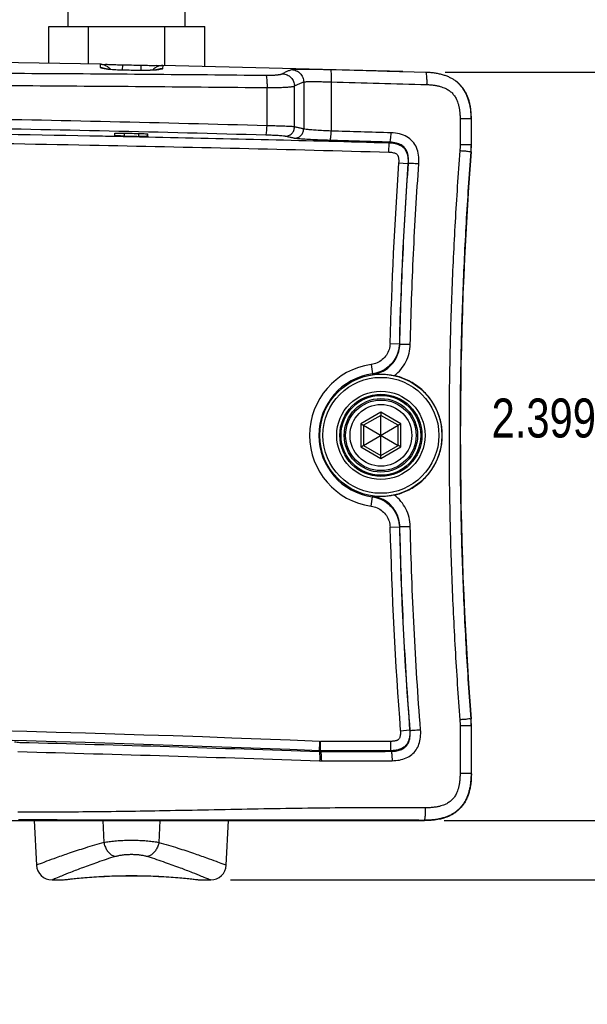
# Model space of a CAD drawing. Header units: inches. Extents: x 0 to 34, y 0 to 22.
# Tile 12 of 111: x 14.1 to 15.9, y 2.6 to 5.7. Entities that reach past the tile are written whole.
import ezdxf

# ---------------------------------------------------------------- set-up
doc = ezdxf.new("R2010")
doc.units = ezdxf.units.IN
doc.header["$LTSCALE"] = 1.87
doc.header["$MEASUREMENT"] = 0
doc.layers.get('0').update_dxf_attribs({"linetype": 'CONTINUOUS'})
doc.layers.add('DIMENSIONS', color=7, linetype='CONTINUOUS')
doc.styles.get("Standard").update_dxf_attribs({"font": 'txt', "width": 0.8})
doc.dimstyles.new('DIMSTYLE_1', dxfattribs={"dimtxt": 0.125, "dimasz": 0.18, "dimexe": 0.18, "dimexo": 0.0625, "dimgap": 0.09, "dimtad": 0, "dimtih": 1, "dimtoh": 1, "dimdec": 3, "dimzin": 4, "dimdsep": 46, "dimtxsty": 'STANDARD', "dimblk": '_FILLED', "dimblk1": '_FILLED', "dimblk2": '_FILLED', "dimcen": 0.09, "dimadec": 0, "dimazin": 0, "dimtp": 0.001, "dimtm": 0.001, "dimtfac": 1, "dimtdec": 3, "dimtofl": 0, "dimtmove": 0, "dimatfit": 3, "dimldrblk": '_FILLED', "dimfxl": 1, "dimtolj": 1, "dimtzin": 4, "dimarcsym": 0})

# ---------------------------------------------------------------- blocks, each defined once
blk = doc.blocks.new('_FILLED')
at = {"color": 0, "linetype": 'BYBLOCK'}
blk.add_solid([(0, 0), (-1, 0.174), (-1, -0.174)], dxfattribs=at)
blk = doc.blocks.new('*D16')
at = {"layer": 'DIMENSIONS', "color": 2, "linetype": 'CONTINUOUS'}
for p, q in [((14.6442, 6.1616), (17.2074, 6.1616)), ((17.0824, 6.1616), (17.0824, 4.8404)), ((17.0824, 3.1566), (17.0824, 4.5904)), ((15.4117, 3.1566), (17.2074, 3.1566))]:
    blk.add_line(p, q, dxfattribs=at)
at = {"layer": 'DIMENSIONS', "color": 2, "linetype": 'CONTINUOUS', "xscale": 0.18, "yscale": 0.18, "zscale": 0.18}
for p, rotation in [((17.0824, 6.1616), 90), ((17.0824, 3.1566), 270)]:
    blk.add_blockref('_FILLED', p, dxfattribs=dict(at, rotation=rotation))
at = {"layer": 'DIMENSIONS', "color": 2, "linetype": 'CONTINUOUS', "width": 0.8}
for s, p in [('3.005', (16.4199, 4.6529)), ('[', (17.0449, 4.6529)), ('76.33', (17.1449, 4.6529)), (']', (17.6449, 4.6529))]:
    blk.add_text(s, height=0.125, dxfattribs=at).set_placement(p)
blk = doc.blocks.new('*D17')
at = {"layer": 'DIMENSIONS', "color": 2, "linetype": 'CONTINUOUS'}
for p, q in [((15.9268, 3.1566), (15.9268, 3.5166)), ((15.4117, 3.1566), (16.0518, 3.1566)), ((14.7265, 2.9666), (16.0518, 2.9666)), ((15.9268, 2.9666), (15.9268, 2.6695)), ((15.9268, 2.6695), (16.0443, 2.6695))]:
    blk.add_line(p, q, dxfattribs=at)
at = {"layer": 'DIMENSIONS', "color": 2, "linetype": 'CONTINUOUS', "xscale": 0.18, "yscale": 0.18, "zscale": 0.18}
for p, rotation in [((15.9268, 3.1566), 270), ((15.9268, 2.9666), 90)]:
    blk.add_blockref('_FILLED', p, dxfattribs=dict(at, rotation=rotation))
at = {"layer": 'DIMENSIONS', "color": 2, "linetype": 'CONTINUOUS', "width": 0.8}
for s, p in [('.190', (16.1068, 2.607)), ('[', (16.6318, 2.607)), ('4.83', (16.7318, 2.607)), (']', (17.1318, 2.607))]:
    blk.add_text(s, height=0.125, dxfattribs=at).set_placement(p)
blk = doc.blocks.new('*D18')
at = {"layer": 'DIMENSIONS', "color": 2, "linetype": 'CONTINUOUS'}
for p, q in [((15.4149, 5.5559), (16.3516, 5.5559)), ((16.2266, 5.5559), (16.2266, 4.5721)), ((16.2266, 3.1566), (16.2266, 4.3221)), ((15.4117, 3.1566), (16.3516, 3.1566))]:
    blk.add_line(p, q, dxfattribs=at)
at = {"layer": 'DIMENSIONS', "color": 2, "linetype": 'CONTINUOUS', "xscale": 0.18, "yscale": 0.18, "zscale": 0.18}
for p, rotation in [((16.2266, 5.5559), 90), ((16.2266, 3.1566), 270)]:
    blk.add_blockref('_FILLED', p, dxfattribs=dict(at, rotation=rotation))
at = {"layer": 'DIMENSIONS', "color": 2, "linetype": 'CONTINUOUS', "width": 0.8}
for s, p in [('[', (16.1891, 4.3846)), (']', (16.7891, 4.3846)), ('2.399', (15.5641, 4.3846)), ('60.94', (16.2891, 4.3846))]:
    blk.add_text(s, height=0.125, dxfattribs=at).set_placement(p)

msp = doc.modelspace()

# ---------------------------------------------------------------- linework, layer by layer
at = {"color": 7, "linetype": 'CONTINUOUS'}
for p, q in [((14.2067, 5.7016), (14.2067, 6.1616)), ((14.5817, 5.7016), (14.5817, 6.1616)), ((14.1442, 5.7016), (14.6442, 5.7016)), ((14.1442, 5.5839), (14.1442, 5.7016)), ((14.2718, 5.5817), (14.2718, 5.7016)), ((14.5165, 5.5768), (14.5165, 5.7016)), ((14.6442, 5.5737), (14.6442, 5.7016)), ((14.3124, 5.581), (13.7077, 5.5914)), ((14.3103, 5.581), (14.3124, 5.581)), ((14.3106, 5.5704), (14.3103, 5.581)), ((14.3803, 5.5792), (14.38, 5.5621)), ((14.4448, 5.5614), (14.3866, 5.562)), ((14.387, 5.5617), (14.3866, 5.562)), ((14.4396, 5.578), (14.4392, 5.5614)), ((14.4452, 5.5611), (14.4448, 5.5614)), ((15.279, 5.558), (14.5074, 5.577)), ((14.5074, 5.577), (14.5095, 5.5769)), ((14.5095, 5.5769), (14.5092, 5.5667)), ((15.279, 5.558), (15.3524, 5.5559)), ((14.9616, 5.5239), (14.9616, 5.3736)), ((15.0499, 5.5242), (15.0499, 5.367)), ((15.4552, 5.5225), (15.4497, 5.527)), ((14.844, 5.3837), (14.844, 5.5062)), ((14.9322, 5.3802), (14.9322, 5.5109)), ((15.4725, 5.5034), (15.4552, 5.5225)), ((15.4838, 5.4838), (15.4725, 5.5034)), ((15.4904, 5.4663), (15.4838, 5.4838)), ((15.4941, 5.4523), (15.4904, 5.4663)), ((15.4982, 5.4059), (15.463, 5.4059)), ((15.463, 5.4059), (15.463, 5.323)), ((15.4982, 5.4059), (15.4982, 5.323)), ((15.4992, 5.323), (15.4992, 5.4029)), ((14.3561, 5.3525), (14.3558, 5.3599)), ((14.3858, 5.3602), (14.3861, 5.3508)), ((14.4325, 5.3592), (14.4321, 5.3499)), ((14.4621, 5.3503), (14.4624, 5.3575)), ((15.2351, 5.2994), (15.2359, 5.3294)), ((15.2379, 5.3311), (15.2359, 5.3294)), ((15.4982, 5.323), (15.463, 5.323)), ((15.4983, 5.3003), (15.4974, 5.3004)), ((15.2661, 5.2651), (15.296, 5.263)), ((15.2976, 5.2644), (15.296, 5.263)), ((15.2384, 4.6861), (15.2684, 4.6853)), ((15.2699, 4.684), (15.2684, 4.6853)), ((15.178, 4.6184), (15.1821, 4.5887)), ((15.1835, 4.5869), (15.1821, 4.5887)), ((15.2092, 4.4654), (15.1453, 4.4285)), ((15.2092, 4.4557), (15.1536, 4.4237)), ((15.273, 4.4285), (15.2092, 4.4654)), ((15.2647, 4.4237), (15.2092, 4.4557)), ((15.2092, 4.3274), (15.2092, 4.4557)), ((15.1453, 4.4285), (15.1453, 4.3547)), ((15.1536, 4.4237), (15.2647, 4.3595)), ((15.1536, 4.3595), (15.2647, 4.4237)), ((15.1536, 4.4237), (15.1536, 4.3595)), ((15.2647, 4.3595), (15.2647, 4.4237)), ((15.273, 4.3547), (15.273, 4.4285)), ((15.1536, 4.3595), (15.2092, 4.3274)), ((15.2092, 4.3274), (15.2647, 4.3595)), ((15.1453, 4.3547), (15.2092, 4.3178)), ((15.2092, 4.3178), (15.273, 4.3547)), ((15.178, 4.1648), (15.1821, 4.1945)), ((15.1821, 4.1945), (15.1835, 4.1963)), ((15.2384, 4.0971), (15.2684, 4.0979)), ((15.2684, 4.0979), (15.2699, 4.0992)), ((15.4974, 3.4828), (15.4983, 3.4829)), ((15.2716, 3.445), (15.3014, 3.4473)), ((15.303, 3.4459), (15.3014, 3.4473)), ((15.4982, 3.4601), (15.463, 3.4601)), ((15.463, 3.4601), (15.463, 3.3075)), ((15.4982, 3.4601), (15.4982, 3.3075)), ((15.4992, 3.3066), (15.4992, 3.4601)), ((15.0123, 3.4106), (15.011, 3.378)), ((15.2397, 3.4106), (15.0151, 3.4106)), ((15.0151, 3.3779), (15.0151, 3.4106)), ((15.2397, 3.4106), (15.2397, 3.3806)), ((15.2397, 3.3806), (15.0151, 3.3806)), ((15.2416, 3.3788), (15.2397, 3.3806)), ((15.0182, 3.3479), (15.245, 3.3488)), ((15.4982, 3.3075), (15.463, 3.3075)), ((13.9305, 3.1566), (15.3492, 3.1566)), ((14.0973, 3.1566), (14.1048, 3.014)), ((14.3181, 3.1566), (14.3207, 3.087)), ((14.5002, 3.1566), (14.4976, 3.087)), ((14.7135, 3.014), (14.721, 3.1566)), ((15.3492, 3.1566), (15.3481, 3.1576)), ((14.1559, 2.9666), (14.1884, 2.9666)), ((14.1884, 2.9666), (14.1889, 2.9666)), ((14.1884, 2.9666), (14.1889, 2.9666)), ((14.1889, 2.9666), (14.192, 2.9668)), ((14.1889, 2.9666), (14.192, 2.9668)), ((14.6145, 2.9682), (14.6234, 2.9672)), ((14.6234, 2.9672), (14.6263, 2.9668)), ((14.6263, 2.9668), (14.6294, 2.9666)), ((14.6263, 2.9668), (14.6294, 2.9666)), ((14.6294, 2.9666), (14.6299, 2.9666)), ((14.6299, 2.9666), (14.6624, 2.9666))]:
    msp.add_line(p, q, dxfattribs=at)
for points in [[(14.3866, 5.562), (14.3821, 5.562), (14.3705, 5.5624), (14.3595, 5.5629), (14.3496, 5.5636), (14.341, 5.5644), (14.334, 5.5652), (14.3287, 5.566), (14.3256, 5.5666), (14.3251, 5.5667)], [(14.4943, 5.5636), (14.4948, 5.5637), (14.4928, 5.5634), (14.4876, 5.5628), (14.4795, 5.5621), (14.4689, 5.5616), (14.4561, 5.5613), (14.4448, 5.5614)], [(15.4957, 5.4446), (15.4941, 5.4526), (15.4903, 5.4668), (15.4834, 5.4846), (15.4719, 5.5043), (15.4542, 5.5234), (15.4497, 5.527)], [(14.192, 2.9668), (14.2038, 2.9682), (14.2182, 2.9698), (14.238, 2.9718), (14.2625, 2.974)], [(14.1949, 2.9672), (14.2038, 2.9682), (14.2183, 2.9698), (14.2381, 2.9718), (14.2625, 2.974)], [(14.2625, 2.974), (14.291, 2.9762), (14.3225, 2.978), (14.3563, 2.9793)], [(14.2909, 2.9762), (14.3224, 2.978), (14.3562, 2.9793)], [(14.3562, 2.9793), (14.3914, 2.98), (14.427, 2.98), (14.4621, 2.9793)], [(14.3913, 2.98), (14.4269, 2.98), (14.462, 2.9793)], [(14.462, 2.9793), (14.4959, 2.978), (14.5274, 2.9762), (14.5558, 2.974), (14.5803, 2.9718), (14.6001, 2.9698), (14.6145, 2.9682)], [(14.4958, 2.978), (14.5273, 2.9762), (14.5558, 2.974), (14.5803, 2.9718), (14.6, 2.9698), (14.6145, 2.9682)]]:
    msp.add_lwpolyline(points, dxfattribs=at)
for radius in [0.1958, 0.1858, 0.1417, 0.1317, 0.1278, 0.1178, 0.113, 0.099]:
    msp.add_circle((15.2092, 4.3916), radius, dxfattribs=at)
for centre, radius, start, end in [((15.1992, 5.323), 0.3, 355.657, 360), ((27.4638, 4.3916), 12, 175.65699, 184.34301), ((27.4638, 4.3916), 12.229, 175.90373, 178.62024), ((27.4638, 4.3916), 12.199, 175.90373, 178.62024), ((15.2092, 4.3916), 0.229, 97.8216, 262.1784), ((15.2092, 4.3916), 0.199, 97.8216, 262.1784), ((27.4638, 4.3916), 12.229, 181.37976, 184.43937), ((27.4638, 4.3916), 12.199, 181.37976, 184.43938), ((15.1992, 3.4601), 0.3, 0, 4.343), ((12.0092, -71.7884), 75.259, 87.713042, 92.286958), ((12.0092, -71.7884), 75.229, 87.713042, 92.286958), ((15.0151, 3.4816), 0.071, 267.713, 270), ((15.0151, 3.4816), 0.101, 267.713, 270), ((14.1547, 3.0166), 0.05, 183, 270), ((14.6636, 3.0166), 0.05, 270, 357)]:
    msp.add_arc(centre, radius, start, end, dxfattribs=at)
for points, knots in [([(9.1774, 5.5458), (9.3022, 5.5471), (9.5524, 5.5494), (9.9282, 5.552), (10.3053, 5.5539), (10.6832, 5.5552), (11.0616, 5.5562), (11.4405, 5.5567), (11.8196, 5.557), (12.1987, 5.557), (12.5778, 5.5567), (12.9567, 5.5562), (13.3352, 5.5552), (13.713, 5.5539), (14.0901, 5.552), (14.4659, 5.5494), (14.7161, 5.5471), (14.8409, 5.5458)], [0, 0, 0, 0, 0.066116, 0.132506, 0.199099, 0.265837, 0.332677, 0.399582, 0.466524, 0.533477, 0.600418, 0.667323, 0.734163, 0.800902, 0.867494, 0.933884, 1, 1, 1, 1]), ([(14.3103, 5.581), (14.3153, 5.5809), (14.3254, 5.5788), (14.334, 5.5731), (14.3376, 5.5695)], [0, 0, 0, 0, 0.500002, 1, 1, 1, 1]), ([(14.3106, 5.5704), (14.3157, 5.5703), (14.3212, 5.5691), (14.3263, 5.5668), (14.3268, 5.5666)], [0, 0, 0, 0, 0.906653, 1, 1, 1, 1]), ([(14.343, 5.5638), (14.3371, 5.5643), (14.327, 5.5653), (14.318, 5.5676), (14.3107, 5.5689), (14.3106, 5.5704)], [0, 0, 0, 0, 0.519516, 0.86393, 1, 1, 1, 1]), ([(14.3125, 5.5814), (14.3129, 5.5813), (14.3182, 5.5796), (14.3209, 5.5804), (14.3238, 5.5807)], [0, 0, 0, 0, 0.081951, 1, 1, 1, 1]), ([(14.3238, 5.5807), (14.3283, 5.5812), (14.341, 5.5798), (14.3593, 5.5798), (14.3732, 5.5793), (14.3803, 5.5792)], [0, 0, 0, 0, 0.274777, 0.619306, 1, 1, 1, 1]), ([(14.387, 5.5617), (14.3794, 5.5618), (14.3646, 5.5622), (14.3502, 5.5632), (14.343, 5.5638)], [0, 0, 0, 0, 0.5193, 1, 1, 1, 1]), ([(14.3803, 5.5792), (14.3902, 5.579), (14.41, 5.5786), (14.4297, 5.5782), (14.4396, 5.578)], [0, 0, 0, 0, 0.499998, 1, 1, 1, 1]), ([(14.4452, 5.5611), (14.4355, 5.5612), (14.4161, 5.5614), (14.3967, 5.5616), (14.387, 5.5617)], [0, 0, 0, 0, 0.500011, 1, 1, 1, 1]), ([(14.4396, 5.578), (14.4468, 5.5778), (14.4605, 5.5777), (14.4788, 5.577), (14.4915, 5.5778), (14.496, 5.5772)], [0, 0, 0, 0, 0.381274, 0.725393, 1, 1, 1, 1]), ([(14.4829, 5.562), (14.4768, 5.5616), (14.4645, 5.5611), (14.4518, 5.561), (14.4452, 5.5611)], [0, 0, 0, 0, 0.47224, 1, 1, 1, 1]), ([(14.5095, 5.5769), (14.5044, 5.5771), (14.4939, 5.5752), (14.485, 5.5696), (14.4812, 5.566)], [0, 0, 0, 0, 0.500001, 1, 1, 1, 1]), ([(14.5092, 5.5667), (14.5091, 5.5655), (14.5033, 5.5644), (14.4959, 5.5629), (14.4877, 5.5623), (14.4829, 5.562)], [0, 0, 0, 0, 0.135517, 0.476775, 1, 1, 1, 1]), ([(14.5092, 5.5667), (14.504, 5.5669), (14.4984, 5.5659), (14.4932, 5.5638), (14.4928, 5.5636)], [0, 0, 0, 0, 0.925738, 1, 1, 1, 1]), ([(14.496, 5.5772), (14.4989, 5.5768), (14.5016, 5.5758), (14.5069, 5.5773), (14.5073, 5.5774)], [0, 0, 0, 0, 0.919157, 1, 1, 1, 1]), ([(14.8938, 5.5506), (14.897, 5.5526), (14.9034, 5.5563), (14.9132, 5.5607), (14.9199, 5.5629), (14.9232, 5.5638)], [0, 0, 0, 0, 0.346777, 0.679181, 1, 1, 1, 1]), ([(14.9232, 5.5638), (14.924, 5.564), (14.926, 5.5644), (14.9293, 5.5648), (14.9335, 5.5651), (14.9385, 5.5653), (14.9444, 5.5655), (14.951, 5.5656), (14.9583, 5.5657), (14.9662, 5.5657), (14.9748, 5.5656), (14.984, 5.5655), (14.9936, 5.5653), (15.0037, 5.5651), (15.0141, 5.5649), (15.0248, 5.5647), (15.0358, 5.5644), (15.0431, 5.5642), (15.0468, 5.5642)], [0, 0, 0, 0, 0.020102, 0.047289, 0.081406, 0.122213, 0.169474, 0.222913, 0.282145, 0.346726, 0.416295, 0.490487, 0.568515, 0.650023, 0.734729, 0.821849, 0.910542, 1, 1, 1, 1]), ([(14.9232, 5.5638), (14.9283, 5.5636), (14.9384, 5.5613), (14.9511, 5.5523), (14.9596, 5.5392), (14.9616, 5.529), (14.9616, 5.5239)], [0, 0, 0, 0, 0.24813, 0.497754, 0.748682, 1, 1, 1, 1]), ([(15.0468, 5.5642), (15.0978, 5.5629), (15.1752, 5.5609), (15.2526, 5.5587), (15.279, 5.558)], [0, 0, 0, 0, 0.65911, 1, 1, 1, 1]), ([(15.0468, 5.5642), (15.048, 5.564), (15.0485, 5.5584), (15.0497, 5.5514), (15.05, 5.5384), (15.05, 5.5292), (15.0499, 5.5242)], [0, 0, 0, 0, 0.086724, 0.303782, 0.623822, 1, 1, 1, 1]), ([(15.3524, 5.5559), (15.3571, 5.5558), (15.3663, 5.5553), (15.38, 5.5538), (15.3932, 5.5516), (15.4057, 5.5485), (15.4173, 5.5447), (15.4279, 5.5403), (15.4375, 5.5353), (15.4446, 5.5307), (15.4485, 5.5279), (15.4497, 5.527)], [0, 0, 0, 0, 0.135909, 0.269376, 0.399333, 0.524378, 0.64314, 0.754591, 0.858671, 0.957085, 1, 1, 1, 1]), ([(15.3524, 5.5559), (15.3536, 5.5559), (15.3545, 5.5502), (15.3556, 5.5433), (15.3561, 5.5303), (15.356, 5.521), (15.3559, 5.5159)], [0, 0, 0, 0, 0.08584, 0.301968, 0.622439, 1, 1, 1, 1]), ([(14.8409, 5.5458), (14.8427, 5.5458), (14.8463, 5.5458), (14.8517, 5.5458), (14.8569, 5.5459), (14.8619, 5.5461), (14.8667, 5.5463), (14.8713, 5.5466), (14.8755, 5.547), (14.8793, 5.5474), (14.8828, 5.5478), (14.8859, 5.5483), (14.8886, 5.5488), (14.8908, 5.5494), (14.8925, 5.55), (14.8934, 5.5504), (14.8938, 5.5506)], [0, 0, 0, 0, 0.102461, 0.203072, 0.301005, 0.395428, 0.485574, 0.57071, 0.650144, 0.723218, 0.789293, 0.847838, 0.898466, 0.940814, 0.974641, 1, 1, 1, 1]), ([(14.8409, 5.5458), (14.8418, 5.5446), (14.8425, 5.5398), (14.8436, 5.5315), (14.844, 5.5196), (14.8441, 5.5108), (14.844, 5.5062)], [0, 0, 0, 0, 0.115342, 0.339938, 0.647653, 1, 1, 1, 1]), ([(14.8938, 5.5506), (14.8988, 5.5504), (14.9089, 5.548), (14.9215, 5.5391), (14.93, 5.5261), (14.9321, 5.5159), (14.9322, 5.5109)], [0, 0, 0, 0, 0.248389, 0.498587, 0.749603, 1, 1, 1, 1]), ([(14.9322, 5.5109), (14.9354, 5.5129), (14.9418, 5.5164), (14.9516, 5.5208), (14.9583, 5.523), (14.9616, 5.5239)], [0, 0, 0, 0, 0.346399, 0.678836, 1, 1, 1, 1]), ([(14.9616, 5.5239), (14.9622, 5.5241), (14.9636, 5.5244), (14.966, 5.5248), (14.969, 5.5251), (14.9726, 5.5254), (14.9767, 5.5255), (14.9814, 5.5256), (14.9866, 5.5257), (14.9923, 5.5257), (14.9985, 5.5256), (15.005, 5.5255), (15.0119, 5.5253), (15.0191, 5.5252), (15.0265, 5.5249), (15.0342, 5.5247), (15.042, 5.5244), (15.0472, 5.5243), (15.0499, 5.5242)], [0, 0, 0, 0, 0.020437, 0.047785, 0.081969, 0.122789, 0.170032, 0.223433, 0.282617, 0.347145, 0.416658, 0.490795, 0.568768, 0.650221, 0.734875, 0.821944, 0.910587, 1, 1, 1, 1]), ([(15.0499, 5.5242), (15.101, 5.5229), (15.203, 5.5202), (15.305, 5.5174), (15.3559, 5.5159)], [0, 0, 0, 0, 0.500876, 1, 1, 1, 1]), ([(15.4497, 5.527), (15.4511, 5.5259), (15.4551, 5.5228), (15.4611, 5.5172), (15.4676, 5.51), (15.4736, 5.5021), (15.4789, 5.4935), (15.4838, 5.484), (15.488, 5.4735), (15.4917, 5.4619), (15.4946, 5.4493), (15.4967, 5.4357), (15.498, 5.4211), (15.4982, 5.411), (15.4982, 5.4059)], [0, 0, 0, 0, 0.039829, 0.111171, 0.182368, 0.254535, 0.328886, 0.407057, 0.490546, 0.580075, 0.675845, 0.777813, 0.885792, 1, 1, 1, 1]), ([(9.1743, 5.5062), (9.2992, 5.5075), (9.5496, 5.5098), (9.9259, 5.5125), (10.3034, 5.5144), (10.6817, 5.5158), (11.0606, 5.5168), (11.4399, 5.5174), (11.8194, 5.5177), (12.1989, 5.5177), (12.5784, 5.5174), (12.9577, 5.5168), (13.3366, 5.5158), (13.7149, 5.5144), (14.0924, 5.5125), (14.4687, 5.5098), (14.7191, 5.5075), (14.844, 5.5062)], [0, 0, 0, 0, 0.066116, 0.132506, 0.199099, 0.265838, 0.332677, 0.399582, 0.466524, 0.533477, 0.600418, 0.667323, 0.734163, 0.800902, 0.867494, 0.933884, 1, 1, 1, 1]), ([(14.844, 5.5062), (14.8471, 5.5061), (14.8531, 5.5061), (14.862, 5.5062), (14.8707, 5.5063), (14.8791, 5.5064), (14.8871, 5.5067), (14.8946, 5.507), (14.9016, 5.5073), (14.9081, 5.5077), (14.9139, 5.5081), (14.919, 5.5086), (14.9234, 5.5091), (14.9271, 5.5097), (14.9299, 5.5102), (14.9316, 5.5107), (14.9322, 5.5109)], [0, 0, 0, 0, 0.103065, 0.204265, 0.302759, 0.397698, 0.4883, 0.573814, 0.653531, 0.726772, 0.792877, 0.851285, 0.901571, 0.943312, 0.976169, 1, 1, 1, 1]), ([(15.3559, 5.5159), (15.3599, 5.5158), (15.3677, 5.5154), (15.379, 5.5142), (15.3896, 5.5124), (15.3993, 5.51), (15.408, 5.5072), (15.4155, 5.5041), (15.4221, 5.5006), (15.4278, 5.497), (15.4329, 5.4931), (15.4374, 5.489), (15.4415, 5.4844), (15.4453, 5.4794), (15.4489, 5.4738), (15.4522, 5.4673), (15.4552, 5.4599), (15.4578, 5.4513), (15.4601, 5.4416), (15.4618, 5.4307), (15.4628, 5.4187), (15.463, 5.4103), (15.463, 5.4059)], [0, 0, 0, 0, 0.067656, 0.132339, 0.193311, 0.24981, 0.301274, 0.347516, 0.388937, 0.426715, 0.462263, 0.496688, 0.530984, 0.566171, 0.60332, 0.643734, 0.688679, 0.739006, 0.795186, 0.857413, 0.925651, 1, 1, 1, 1]), ([(15.4991, 5.4059), (15.499, 5.4158), (15.4982, 5.4288), (15.4962, 5.4416), (15.4957, 5.4446)], [0, 0, 0, 0, 0.762238, 1, 1, 1, 1]), ([(14.844, 5.3837), (14.5088, 5.3931), (13.7743, 5.4099), (12.6188, 5.4238), (11.3992, 5.4238), (10.2438, 5.4099), (9.5093, 5.3931), (9.1743, 5.3837)], [0, 0, 0, 0, 0.177416, 0.388703, 0.611333, 0.822667, 1, 1, 1, 1]), ([(14.8402, 5.3537), (14.5055, 5.3631), (13.8465, 5.3782), (13.1875, 5.3869), (12.8634, 5.3896)], [0, 0, 0, 0, 0.508129, 1, 1, 1, 1]), ([(14.8402, 5.3537), (14.8411, 5.354), (14.8416, 5.358), (14.8429, 5.3636), (14.8436, 5.3731), (14.8439, 5.38), (14.844, 5.3837)], [0, 0, 0, 0, 0.093067, 0.312091, 0.6295, 1, 1, 1, 1]), ([(14.9322, 5.3802), (14.9297, 5.3806), (14.9225, 5.3811), (14.909, 5.3818), (14.8906, 5.3825), (14.8683, 5.3832), (14.8524, 5.3836), (14.844, 5.3837)], [0, 0, 0, 0, 0.08788, 0.243998, 0.458158, 0.715962, 1, 1, 1, 1]), ([(14.9019, 5.3502), (14.9058, 5.3502), (14.9138, 5.3516), (14.9238, 5.3583), (14.9306, 5.3683), (14.9322, 5.3763), (14.9322, 5.3802)], [0, 0, 0, 0, 0.248068, 0.497583, 0.748517, 1, 1, 1, 1]), ([(14.9313, 5.3437), (14.9352, 5.3436), (14.9432, 5.3451), (14.9532, 5.3517), (14.96, 5.3617), (14.9616, 5.3697), (14.9616, 5.3736)], [0, 0, 0, 0, 0.248074, 0.49759, 0.748522, 1, 1, 1, 1]), ([(14.9616, 5.3736), (14.9584, 5.3744), (14.9518, 5.3758), (14.942, 5.378), (14.9355, 5.3795), (14.9322, 5.3802)], [0, 0, 0, 0, 0.333327, 0.666666, 1, 1, 1, 1]), ([(15.0499, 5.367), (15.0415, 5.3673), (15.0256, 5.368), (15.0033, 5.3693), (14.9848, 5.3706), (14.9714, 5.372), (14.9642, 5.3729), (14.9616, 5.3736)], [0, 0, 0, 0, 0.283234, 0.54078, 0.754716, 0.911346, 1, 1, 1, 1]), ([(15.046, 5.337), (15.0469, 5.3373), (15.0474, 5.3413), (15.0487, 5.3468), (15.0494, 5.3564), (15.0498, 5.3632), (15.0499, 5.367)], [0, 0, 0, 0, 0.092996, 0.31202, 0.629462, 1, 1, 1, 1]), ([(15.242, 5.3611), (15.2096, 5.3621), (15.1456, 5.3641), (15.0815, 5.366), (15.0499, 5.367)], [0, 0, 0, 0, 0.505768, 1, 1, 1, 1]), ([(8.7832, 5.2994), (9.1002, 5.3082), (9.7795, 5.3242), (10.8469, 5.34), (11.9902, 5.346), (13.1416, 5.3404), (14.2249, 5.3245), (14.9153, 5.3082), (15.2351, 5.2994)], [0, 0, 0, 0, 0.147412, 0.315907, 0.496331, 0.678933, 0.851246, 1, 1, 1, 1]), ([(13.6626, 5.3623), (13.8671, 5.3594), (14.0982, 5.3555), (14.3294, 5.3509), (14.3561, 5.3504)], [0, 0, 0, 0, 0.884666, 1, 1, 1, 1]), ([(14.3558, 5.3599), (14.3558, 5.3607), (14.3611, 5.3596), (14.3662, 5.3609), (14.3771, 5.3603), (14.3844, 5.3603), (14.3884, 5.3602)], [0, 0, 0, 0, 0.079789, 0.303363, 0.629275, 1, 1, 1, 1]), ([(14.3861, 5.3508), (14.3823, 5.3509), (14.3754, 5.3513), (14.3654, 5.3511), (14.3607, 5.3525), (14.3561, 5.3517), (14.3561, 5.3525)], [0, 0, 0, 0, 0.382272, 0.706384, 0.922822, 1, 1, 1, 1]), ([(14.3861, 5.3508), (14.3938, 5.3507), (14.4091, 5.3504), (14.4245, 5.3501), (14.4321, 5.3499)], [0, 0, 0, 0, 0.499998, 1, 1, 1, 1]), ([(14.3884, 5.3602), (14.3962, 5.3601), (14.4118, 5.3597), (14.4273, 5.3593), (14.4351, 5.3591)], [0, 0, 0, 0, 0.500015, 1, 1, 1, 1]), ([(14.4351, 5.3591), (14.4387, 5.3591), (14.4449, 5.3587), (14.4541, 5.3588), (14.4582, 5.3575), (14.4624, 5.3582), (14.4624, 5.3575)], [0, 0, 0, 0, 0.388685, 0.711899, 0.924915, 1, 1, 1, 1]), ([(14.4598, 5.35), (14.4569, 5.3504), (14.4528, 5.3493), (14.4469, 5.3496), (14.4436, 5.3497)], [0, 0, 0, 0, 0.401327, 1, 1, 1, 1]), ([(14.9019, 5.3502), (14.9002, 5.3506), (14.8951, 5.3511), (14.8857, 5.3519), (14.8728, 5.3526), (14.8572, 5.3532), (14.8461, 5.3536), (14.8402, 5.3537)], [0, 0, 0, 0, 0.088217, 0.24442, 0.458524, 0.716147, 1, 1, 1, 1]), ([(14.9313, 5.3437), (14.9281, 5.3444), (14.9215, 5.3459), (14.9117, 5.348), (14.9052, 5.3495), (14.9019, 5.3502)], [0, 0, 0, 0, 0.333339, 0.666672, 1, 1, 1, 1]), ([(15.046, 5.337), (15.0351, 5.3373), (15.0144, 5.338), (14.9855, 5.3393), (14.9615, 5.3406), (14.944, 5.342), (14.9346, 5.3429), (14.9313, 5.3437)], [0, 0, 0, 0, 0.283635, 0.541317, 0.755292, 0.911776, 1, 1, 1, 1]), ([(15.2379, 5.3311), (15.2055, 5.3322), (15.1416, 5.3341), (15.0776, 5.3361), (15.046, 5.337)], [0, 0, 0, 0, 0.505792, 1, 1, 1, 1]), ([(15.2379, 5.3311), (15.2388, 5.3314), (15.2395, 5.3354), (15.2407, 5.341), (15.2415, 5.3505), (15.2419, 5.3573), (15.242, 5.3611)], [0, 0, 0, 0, 0.094099, 0.313142, 0.630145, 1, 1, 1, 1]), ([(15.3309, 5.2623), (15.3316, 5.2714), (15.3314, 5.2891), (15.3247, 5.3139), (15.3116, 5.3343), (15.2927, 5.3495), (15.2688, 5.3588), (15.2512, 5.3608), (15.242, 5.3611)], [0, 0, 0, 0, 0.181342, 0.346833, 0.499907, 0.653161, 0.818704, 1, 1, 1, 1]), ([(15.2359, 5.3294), (15.2396, 5.3293), (15.2467, 5.3288), (15.2572, 5.3269), (15.2673, 5.3235), (15.2767, 5.3183), (15.2844, 5.3112), (15.2896, 5.3034), (15.2927, 5.296), (15.2946, 5.2892), (15.2957, 5.2826), (15.2963, 5.2761), (15.2964, 5.2695), (15.2962, 5.2652), (15.296, 5.263)], [0, 0, 0, 0, 0.105264, 0.206287, 0.307336, 0.411709, 0.515858, 0.606234, 0.681013, 0.747684, 0.810848, 0.87347, 0.936817, 1, 1, 1, 1]), ([(15.2976, 5.2644), (15.2981, 5.2714), (15.298, 5.2841), (15.2937, 5.301), (15.2856, 5.3139), (15.2738, 5.3234), (15.2575, 5.3295), (15.2449, 5.3309), (15.2379, 5.3311)], [0, 0, 0, 0, 0.203316, 0.365403, 0.500515, 0.635588, 0.797271, 1, 1, 1, 1]), ([(15.4623, 5.3034), (15.4565, 5.2276), (15.4464, 5.0758), (15.4355, 4.8479), (15.429, 4.6198), (15.4269, 4.3916), (15.429, 4.1634), (15.4355, 3.9353), (15.4464, 3.7074), (15.4565, 3.5556), (15.4623, 3.4798)], [0, 0, 0, 0, 0.124985, 0.249984, 0.37499, 0.5, 0.62501, 0.750016, 0.875015, 1, 1, 1, 1]), ([(15.463, 5.323), (15.463, 5.3196), (15.4629, 5.3131), (15.4625, 5.3065), (15.4623, 5.3034)], [0, 0, 0, 0, 0.524593, 1, 1, 1, 1]), ([(15.4974, 5.3004), (15.4968, 5.3011), (15.4927, 5.3002), (15.4862, 5.3019), (15.475, 5.3022), (15.4668, 5.3031), (15.4623, 5.3034)], [0, 0, 0, 0, 0.076608, 0.28936, 0.610941, 1, 1, 1, 1]), ([(15.4982, 5.323), (15.4982, 5.3191), (15.4981, 5.3115), (15.4976, 5.304), (15.4974, 5.3004)], [0, 0, 0, 0, 0.524593, 1, 1, 1, 1]), ([(15.2351, 5.2994), (15.2378, 5.2993), (15.2427, 5.299), (15.2494, 5.2978), (15.2548, 5.2961), (15.2587, 5.294), (15.2614, 5.2915), (15.2632, 5.2888), (15.2644, 5.2858), (15.2653, 5.2825), (15.266, 5.2787), (15.2663, 5.2745), (15.2664, 5.2699), (15.2662, 5.2668), (15.2661, 5.2651)], [0, 0, 0, 0, 0.144746, 0.267295, 0.368342, 0.447708, 0.509241, 0.56412, 0.621246, 0.683588, 0.752139, 0.828012, 0.911417, 1, 1, 1, 1]), ([(15.4974, 5.3004), (15.4916, 5.2248), (15.4816, 5.0735), (15.4708, 4.8464), (15.4643, 4.619), (15.4621, 4.3916), (15.4643, 4.1642), (15.4708, 3.9368), (15.4816, 3.7096), (15.4916, 3.5584), (15.4974, 3.4828)], [0, 0, 0, 0, 0.124986, 0.249984, 0.37499, 0.5, 0.62501, 0.750016, 0.875014, 1, 1, 1, 1]), ([(15.2699, 4.684), (15.2722, 4.7808), (15.2792, 4.9744), (15.2907, 5.1678), (15.2976, 5.2644)], [0, 0, 0, 0, 0.500007, 1, 1, 1, 1]), ([(15.2976, 5.2644), (15.2986, 5.2646), (15.3021, 5.264), (15.3091, 5.2639), (15.3192, 5.2631), (15.3269, 5.2626), (15.3309, 5.2623)], [0, 0, 0, 0, 0.087915, 0.311641, 0.633675, 1, 1, 1, 1]), ([(15.3033, 4.6832), (15.3056, 4.7798), (15.3125, 4.9729), (15.324, 5.1659), (15.3309, 5.2623)], [0, 0, 0, 0, 0.499837, 1, 1, 1, 1]), ([(15.2384, 4.6861), (15.2383, 4.6795), (15.2361, 4.6664), (15.2275, 4.6484), (15.2142, 4.6336), (15.1973, 4.623), (15.1845, 4.6193), (15.178, 4.6184)], [0, 0, 0, 0, 0.199965, 0.3999, 0.599843, 0.799714, 1, 1, 1, 1]), ([(15.2684, 4.6853), (15.2682, 4.676), (15.265, 4.6572), (15.2527, 4.6316), (15.2338, 4.6103), (15.2097, 4.5952), (15.1914, 4.59), (15.1821, 4.5887)], [0, 0, 0, 0, 0.200038, 0.39998, 0.599975, 0.799855, 1, 1, 1, 1]), ([(15.1835, 4.5869), (15.1912, 4.5879), (15.2064, 4.5919), (15.2274, 4.603), (15.2452, 4.6188), (15.2588, 4.6383), (15.2675, 4.6604), (15.2698, 4.6761), (15.2699, 4.684)], [0, 0, 0, 0, 0.164987, 0.331736, 0.499037, 0.666248, 0.833329, 1, 1, 1, 1]), ([(15.2524, 4.583), (15.2601, 4.5889), (15.2742, 4.6024), (15.2902, 4.6269), (15.3005, 4.6543), (15.3031, 4.6736), (15.3033, 4.6832)], [0, 0, 0, 0, 0.250426, 0.50057, 0.750419, 1, 1, 1, 1]), ([(15.2699, 4.684), (15.2709, 4.684), (15.2744, 4.6838), (15.2814, 4.6838), (15.2916, 4.6835), (15.2992, 4.6833), (15.3033, 4.6832)], [0, 0, 0, 0, 0.087858, 0.311551, 0.63359, 1, 1, 1, 1]), ([(15.1835, 4.5869), (15.1897, 4.5875), (15.2019, 4.5884), (15.2198, 4.5879), (15.2366, 4.5861), (15.2473, 4.5841), (15.2525, 4.583)], [0, 0, 0, 0, 0.27197, 0.527229, 0.77282, 1, 1, 1, 1]), ([(15.406, 4.3916), (15.406, 4.4062), (15.4027, 4.4357), (15.388, 4.4775), (15.3643, 4.5151), (15.3328, 4.5465), (15.295, 4.5701), (15.2668, 4.5798), (15.2524, 4.583)], [0, 0, 0, 0, 0.166169, 0.332391, 0.49889, 0.66566, 0.832729, 1, 1, 1, 1]), ([(15.2092, 4.4654), (15.2092, 4.4651), (15.2092, 4.4644), (15.2092, 4.4635), (15.2092, 4.4627), (15.2092, 4.4618), (15.2092, 4.461), (15.2092, 4.4602), (15.2092, 4.4595), (15.2092, 4.4589), (15.2092, 4.4583), (15.2092, 4.4577), (15.2092, 4.4573), (15.2092, 4.4569), (15.2092, 4.4565), (15.2092, 4.4562), (15.2092, 4.456), (15.2092, 4.4559), (15.2092, 4.4558), (15.2092, 4.4557), (15.2092, 4.4557)], [0, 0, 0, 0, 0.095121, 0.189077, 0.280836, 0.369409, 0.453885, 0.533516, 0.607684, 0.675926, 0.737905, 0.793394, 0.842261, 0.884459, 0.920021, 0.948996, 0.971422, 0.987351, 0.996851, 1, 1, 1, 1]), ([(15.1453, 4.4285), (15.1455, 4.4283), (15.1461, 4.428), (15.1468, 4.4276), (15.1476, 4.4271), (15.1483, 4.4267), (15.149, 4.4263), (15.1497, 4.4259), (15.1503, 4.4256), (15.1509, 4.4252), (15.1514, 4.4249), (15.1519, 4.4247), (15.1523, 4.4244), (15.1526, 4.4242), (15.1529, 4.4241), (15.1532, 4.4239), (15.1533, 4.4238), (15.1535, 4.4237), (15.1536, 4.4237), (15.1536, 4.4237), (15.1536, 4.4237)], [0, 0, 0, 0, 0.095121, 0.189077, 0.280836, 0.369409, 0.453885, 0.533516, 0.607684, 0.675926, 0.737905, 0.793394, 0.842261, 0.884459, 0.920021, 0.948996, 0.971422, 0.987351, 0.996851, 1, 1, 1, 1]), ([(15.273, 4.4285), (15.2728, 4.4283), (15.2722, 4.428), (15.2715, 4.4276), (15.2707, 4.4271), (15.27, 4.4267), (15.2693, 4.4263), (15.2686, 4.4259), (15.268, 4.4256), (15.2674, 4.4252), (15.2669, 4.4249), (15.2664, 4.4247), (15.266, 4.4244), (15.2657, 4.4242), (15.2654, 4.4241), (15.2651, 4.4239), (15.265, 4.4238), (15.2648, 4.4237), (15.2647, 4.4237), (15.2647, 4.4237), (15.2647, 4.4237)], [0, 0, 0, 0, 0.095121, 0.189077, 0.280836, 0.369409, 0.453885, 0.533516, 0.607684, 0.675926, 0.737905, 0.793394, 0.842261, 0.884459, 0.920021, 0.948996, 0.971422, 0.987351, 0.996851, 1, 1, 1, 1]), ([(15.2525, 4.2002), (15.2668, 4.2034), (15.295, 4.2131), (15.3328, 4.2367), (15.3643, 4.2681), (15.388, 4.3057), (15.4027, 4.3475), (15.406, 4.3769), (15.406, 4.3916)], [0, 0, 0, 0, 0.167261, 0.334332, 0.501105, 0.667606, 0.83383, 1, 1, 1, 1]), ([(15.1453, 4.3547), (15.1455, 4.3549), (15.1461, 4.3552), (15.1468, 4.3556), (15.1476, 4.3561), (15.1483, 4.3565), (15.149, 4.3569), (15.1497, 4.3573), (15.1503, 4.3576), (15.1509, 4.358), (15.1514, 4.3582), (15.1519, 4.3585), (15.1523, 4.3588), (15.1526, 4.359), (15.1529, 4.3591), (15.1532, 4.3593), (15.1533, 4.3594), (15.1535, 4.3594), (15.1536, 4.3595), (15.1536, 4.3595), (15.1536, 4.3595)], [0, 0, 0, 0, 0.095121, 0.189077, 0.280836, 0.369409, 0.453885, 0.533516, 0.607684, 0.675926, 0.737905, 0.793394, 0.842261, 0.884459, 0.920021, 0.948996, 0.971422, 0.987351, 0.996851, 1, 1, 1, 1]), ([(15.273, 4.3547), (15.2728, 4.3549), (15.2722, 4.3552), (15.2715, 4.3556), (15.2707, 4.3561), (15.27, 4.3565), (15.2693, 4.3569), (15.2686, 4.3573), (15.268, 4.3576), (15.2674, 4.358), (15.2669, 4.3582), (15.2664, 4.3585), (15.266, 4.3588), (15.2657, 4.359), (15.2654, 4.3591), (15.2651, 4.3593), (15.265, 4.3594), (15.2648, 4.3594), (15.2647, 4.3595), (15.2647, 4.3595), (15.2647, 4.3595)], [0, 0, 0, 0, 0.095121, 0.189077, 0.280836, 0.369409, 0.453885, 0.533516, 0.607684, 0.675926, 0.737905, 0.793394, 0.842261, 0.884459, 0.920021, 0.948996, 0.971422, 0.987351, 0.996851, 1, 1, 1, 1]), ([(15.2092, 4.3178), (15.2092, 4.3181), (15.2092, 4.3187), (15.2092, 4.3196), (15.2092, 4.3205), (15.2092, 4.3214), (15.2092, 4.3222), (15.2092, 4.3229), (15.2092, 4.3237), (15.2092, 4.3243), (15.2092, 4.3249), (15.2092, 4.3254), (15.2092, 4.3259), (15.2092, 4.3263), (15.2092, 4.3267), (15.2092, 4.3269), (15.2092, 4.3272), (15.2092, 4.3273), (15.2092, 4.3274), (15.2092, 4.3274), (15.2092, 4.3274)], [0, 0, 0, 0, 0.095121, 0.189077, 0.280836, 0.369409, 0.453885, 0.533516, 0.607684, 0.675926, 0.737905, 0.793394, 0.842261, 0.884459, 0.920021, 0.948996, 0.971422, 0.987351, 0.996851, 1, 1, 1, 1]), ([(15.2525, 4.2002), (15.2473, 4.1991), (15.2365, 4.1971), (15.2197, 4.1953), (15.2018, 4.1948), (15.1897, 4.1956), (15.1835, 4.1963)], [0, 0, 0, 0, 0.227829, 0.474045, 0.72998, 1, 1, 1, 1]), ([(15.3033, 4.0999), (15.3031, 4.1095), (15.3005, 4.1288), (15.2903, 4.1562), (15.2743, 4.1807), (15.2601, 4.1943), (15.2525, 4.2002)], [0, 0, 0, 0, 0.248237, 0.498007, 0.748906, 1, 1, 1, 1]), ([(15.1821, 4.1945), (15.1914, 4.1932), (15.2097, 4.188), (15.2338, 4.1728), (15.2527, 4.1516), (15.265, 4.126), (15.2682, 4.1072), (15.2684, 4.0979)], [0, 0, 0, 0, 0.200144, 0.400129, 0.600092, 0.79998, 1, 1, 1, 1]), ([(15.2699, 4.0992), (15.2698, 4.107), (15.2676, 4.1226), (15.2589, 4.1447), (15.2453, 4.1642), (15.2275, 4.1801), (15.2066, 4.1913), (15.1912, 4.1953), (15.1835, 4.1963)], [0, 0, 0, 0, 0.165357, 0.332008, 0.499342, 0.666598, 0.833752, 1, 1, 1, 1]), ([(15.178, 4.1648), (15.1845, 4.1639), (15.1973, 4.1602), (15.2142, 4.1496), (15.2275, 4.1348), (15.2361, 4.1168), (15.2383, 4.1037), (15.2384, 4.0971)], [0, 0, 0, 0, 0.200285, 0.40026, 0.600171, 0.800053, 1, 1, 1, 1]), ([(15.2699, 4.0992), (15.2709, 4.0992), (15.2744, 4.0994), (15.2814, 4.0994), (15.2916, 4.0997), (15.2992, 4.0999), (15.3033, 4.0999)], [0, 0, 0, 0, 0.087857, 0.311556, 0.633599, 1, 1, 1, 1]), ([(15.303, 3.4459), (15.2946, 3.5546), (15.2807, 3.7723), (15.2725, 3.9902), (15.2699, 4.0992)], [0, 0, 0, 0, 0.499993, 1, 1, 1, 1]), ([(15.3363, 3.4482), (15.3279, 3.5567), (15.314, 3.7738), (15.3059, 3.9912), (15.3033, 4.0999)], [0, 0, 0, 0, 0.500134, 1, 1, 1, 1]), ([(15.4974, 3.4828), (15.4968, 3.4821), (15.4927, 3.483), (15.4862, 3.4813), (15.475, 3.4809), (15.4668, 3.4801), (15.4623, 3.4798)], [0, 0, 0, 0, 0.076608, 0.28936, 0.610941, 1, 1, 1, 1]), ([(15.4623, 3.4798), (15.4625, 3.4763), (15.4629, 3.4698), (15.463, 3.4633), (15.463, 3.4601)], [0, 0, 0, 0, 0.524183, 1, 1, 1, 1]), ([(15.4974, 3.4828), (15.4977, 3.4788), (15.4981, 3.4713), (15.4982, 3.4637), (15.4982, 3.4601)], [0, 0, 0, 0, 0.524174, 1, 1, 1, 1]), ([(15.3014, 3.4473), (15.3017, 3.4438), (15.302, 3.437), (15.3014, 3.4268), (15.2995, 3.4169), (15.2959, 3.4073), (15.2903, 3.3987), (15.2835, 3.3923), (15.2766, 3.388), (15.2702, 3.3852), (15.2642, 3.3833), (15.2582, 3.382), (15.2521, 3.3812), (15.2459, 3.3807), (15.2418, 3.3806), (15.2397, 3.3806)], [0, 0, 0, 0, 0.098901, 0.193365, 0.286914, 0.383244, 0.481731, 0.572152, 0.645851, 0.709366, 0.768073, 0.825047, 0.882653, 0.941249, 1, 1, 1, 1]), ([(15.2716, 3.445), (15.2718, 3.4424), (15.272, 3.4376), (15.2716, 3.4309), (15.2706, 3.4254), (15.2691, 3.4211), (15.2672, 3.4181), (15.2649, 3.416), (15.2624, 3.4145), (15.2596, 3.4133), (15.2564, 3.4123), (15.2528, 3.4115), (15.2487, 3.411), (15.2443, 3.4106), (15.2412, 3.4106), (15.2397, 3.4106)], [0, 0, 0, 0, 0.137504, 0.254853, 0.352695, 0.430769, 0.490402, 0.540345, 0.590077, 0.643637, 0.702248, 0.766712, 0.838378, 0.916799, 1, 1, 1, 1]), ([(15.2416, 3.3788), (15.2479, 3.3788), (15.2593, 3.3796), (15.2745, 3.384), (15.2861, 3.3909), (15.2946, 3.4003), (15.3005, 3.4125), (15.3036, 3.4281), (15.3035, 3.4396), (15.303, 3.4459)], [0, 0, 0, 0, 0.176821, 0.322529, 0.442823, 0.553952, 0.675144, 0.821708, 1, 1, 1, 1]), ([(15.245, 3.3488), (15.253, 3.3488), (15.2686, 3.35), (15.2904, 3.3564), (15.3087, 3.3675), (15.3229, 3.3828), (15.3324, 3.402), (15.3371, 3.4244), (15.337, 3.4401), (15.3363, 3.4482)], [0, 0, 0, 0, 0.155805, 0.300629, 0.434255, 0.563476, 0.697891, 0.84323, 1, 1, 1, 1]), ([(15.303, 3.4459), (15.304, 3.4457), (15.3075, 3.4463), (15.3145, 3.4465), (15.3246, 3.4474), (15.3323, 3.4479), (15.3363, 3.4482)], [0, 0, 0, 0, 0.087924, 0.311663, 0.6337, 1, 1, 1, 1]), ([(14.0348, 3.4091), (14.0375, 3.4088), (14.0429, 3.4083), (14.0483, 3.4077), (14.051, 3.4075)], [0, 0, 0, 0, 0.500001, 1, 1, 1, 1]), ([(14.0452, 3.3777), (14.2066, 3.3736), (14.5292, 3.3647), (14.8517, 3.3539), (15.0128, 3.348)], [0, 0, 0, 0, 0.500313, 1, 1, 1, 1]), ([(14.051, 3.4075), (14.2111, 3.4035), (14.5312, 3.3945), (14.8511, 3.3838), (15.011, 3.378)], [0, 0, 0, 0, 0.500277, 1, 1, 1, 1]), ([(15.011, 3.378), (15.0117, 3.378), (15.0131, 3.3779), (15.0145, 3.3779), (15.0151, 3.3779)], [0, 0, 0, 0, 0.500096, 1, 1, 1, 1]), ([(15.011, 3.378), (15.0119, 3.3776), (15.0121, 3.3737), (15.013, 3.3681), (15.0131, 3.3586), (15.013, 3.3518), (15.0128, 3.348)], [0, 0, 0, 0, 0.092753, 0.311529, 0.628925, 1, 1, 1, 1]), ([(15.0151, 3.3779), (15.0403, 3.378), (15.0907, 3.3782), (15.1662, 3.3785), (15.2165, 3.3787), (15.2416, 3.3788)], [0, 0, 0, 0, 0.333446, 0.666779, 1, 1, 1, 1]), ([(15.0151, 3.3779), (15.016, 3.3776), (15.0164, 3.3736), (15.0176, 3.3681), (15.018, 3.3585), (15.0182, 3.3517), (15.0182, 3.3479)], [0, 0, 0, 0, 0.09283, 0.311759, 0.629211, 1, 1, 1, 1]), ([(15.2416, 3.3788), (15.2425, 3.3785), (15.2431, 3.3745), (15.2442, 3.3689), (15.2447, 3.3594), (15.2449, 3.3525), (15.245, 3.3488)], [0, 0, 0, 0, 0.094099, 0.313023, 0.62996, 1, 1, 1, 1]), ([(15.0128, 3.348), (15.0137, 3.348), (15.0155, 3.3479), (15.0173, 3.3479), (15.0182, 3.3479)], [0, 0, 0, 0, 0.499994, 1, 1, 1, 1]), ([(15.4982, 3.3075), (15.4982, 3.3022), (15.4979, 3.292), (15.4967, 3.2772), (15.4946, 3.2635), (15.4917, 3.2509), (15.4881, 3.2393), (15.4839, 3.2288), (15.4791, 3.2193), (15.4738, 3.2107), (15.468, 3.2029), (15.4616, 3.1958), (15.4547, 3.1893), (15.447, 3.1834), (15.4387, 3.178), (15.4294, 3.1731), (15.4192, 3.1687), (15.4078, 3.1649), (15.395, 3.1618), (15.3806, 3.1594), (15.3647, 3.1579), (15.3537, 3.1576), (15.3481, 3.1576)], [0, 0, 0, 0, 0.065147, 0.125954, 0.182719, 0.23579, 0.285499, 0.331961, 0.375238, 0.416255, 0.456027, 0.495076, 0.533929, 0.573265, 0.613817, 0.656481, 0.702024, 0.750995, 0.804508, 0.864456, 0.930674, 1, 1, 1, 1]), ([(15.463, 3.3075), (15.463, 3.303), (15.4628, 3.2944), (15.4617, 3.2821), (15.46, 3.2711), (15.4578, 3.2614), (15.4552, 3.2528), (15.4522, 3.2453), (15.4489, 3.2389), (15.4455, 3.2333), (15.4418, 3.2283), (15.4377, 3.2238), (15.4334, 3.2197), (15.4285, 3.216), (15.4231, 3.2125), (15.4168, 3.2092), (15.4096, 3.2061), (15.4012, 3.2034), (15.3914, 3.201), (15.3799, 3.1991), (15.3668, 3.1979), (15.3575, 3.1976), (15.3527, 3.1976)], [0, 0, 0, 0, 0.075019, 0.142992, 0.204281, 0.259375, 0.308814, 0.353025, 0.3925, 0.42857, 0.462594, 0.495483, 0.528155, 0.561649, 0.597055, 0.635627, 0.678541, 0.726774, 0.781858, 0.84623, 0.920115, 1, 1, 1, 1]), ([(15.4992, 3.3065), (15.4992, 3.2922), (15.4978, 3.2734), (15.4938, 3.255), (15.4927, 3.2506)], [0, 0, 0, 0, 0.761695, 1, 1, 1, 1]), ([(15.4888, 3.2381), (15.4872, 3.2337), (15.4839, 3.2255), (15.4796, 3.2177), (15.4774, 3.2142)], [0, 0, 0, 0, 0.525901, 1, 1, 1, 1]), ([(15.3527, 3.1976), (15.262, 3.1978), (15.0772, 3.1981), (14.798, 3.1935), (14.5269, 3.188), (14.2758, 3.1839), (14.1191, 3.1838), (14.0452, 3.1838)], [0, 0, 0, 0, 0.208227, 0.423904, 0.64049, 0.830507, 1, 1, 1, 1]), ([(15.3481, 3.1576), (15.3493, 3.1577), (15.3503, 3.1633), (15.3517, 3.1704), (15.3525, 3.1833), (15.3527, 3.1926), (15.3527, 3.1976)], [0, 0, 0, 0, 0.088595, 0.305717, 0.625054, 1, 1, 1, 1]), ([(15.4692, 3.2025), (15.4668, 3.1996), (15.4614, 3.1935), (15.4554, 3.1882), (15.452, 3.1855)], [0, 0, 0, 0, 0.466767, 1, 1, 1, 1]), ([(15.3481, 3.1576), (15.2578, 3.1577), (15.0741, 3.1579), (14.7965, 3.1582), (14.5267, 3.1584), (14.2768, 3.1586), (14.1207, 3.1587), (14.0471, 3.1588)], [0, 0, 0, 0, 0.208238, 0.423661, 0.640064, 0.830283, 1, 1, 1, 1]), ([(15.4077, 3.1638), (15.4025, 3.1623), (15.3833, 3.158), (15.3635, 3.1566), (15.3492, 3.1566)], [0, 0, 0, 0, 0.272222, 1, 1, 1, 1]), ([(15.4417, 3.1784), (15.4381, 3.1762), (15.4282, 3.1708), (15.4178, 3.1668), (15.4112, 3.1648)], [0, 0, 0, 0, 0.379495, 1, 1, 1, 1]), ([(14.3207, 3.087), (14.3263, 3.088), (14.3381, 3.0898), (14.3568, 3.0918), (14.3771, 3.0932), (14.3983, 3.0939), (14.42, 3.0939), (14.4413, 3.0932), (14.4616, 3.0918), (14.4802, 3.0898), (14.492, 3.088), (14.4976, 3.087)], [0, 0, 0, 0, 0.094811, 0.201665, 0.317367, 0.438476, 0.561522, 0.682632, 0.798335, 0.905189, 1, 1, 1, 1]), ([(14.3207, 3.087), (14.3007, 3.0812), (14.2636, 3.0699), (14.2125, 3.0531), (14.1723, 3.0391), (14.1389, 3.0269), (14.1231, 3.021), (14.1061, 3.0145), (14.1061, 3.0145)], [0, 0, 0, 0, 0.276878, 0.513999, 0.707121, 0.853393, 0.951157, 1, 1, 1, 1]), ([(14.3207, 3.087), (14.3216, 3.0827), (14.324, 3.0743), (14.3298, 3.0627), (14.3374, 3.0529), (14.3463, 3.0456), (14.3531, 3.0425), (14.3565, 3.0417)], [0, 0, 0, 0, 0.217418, 0.431971, 0.636728, 0.82664, 1, 1, 1, 1]), ([(14.4976, 3.087), (14.4968, 3.0827), (14.4943, 3.0743), (14.4885, 3.0627), (14.4809, 3.0529), (14.472, 3.0456), (14.4652, 3.0425), (14.4618, 3.0417)], [0, 0, 0, 0, 0.217418, 0.431971, 0.636728, 0.82664, 1, 1, 1, 1]), ([(14.4976, 3.087), (14.5177, 3.0812), (14.5547, 3.0699), (14.6058, 3.0531), (14.646, 3.0391), (14.6794, 3.0269), (14.6952, 3.021), (14.7122, 3.0145), (14.7122, 3.0145)], [0, 0, 0, 0, 0.276894, 0.514013, 0.707129, 0.853397, 0.951161, 1, 1, 1, 1]), ([(14.3565, 3.0417), (14.3377, 3.0357), (14.303, 3.0241), (14.2553, 3.0068), (14.2178, 2.9924), (14.1865, 2.9798), (14.1718, 2.9738), (14.1559, 2.9671), (14.1559, 2.9671)], [0, 0, 0, 0, 0.276504, 0.513554, 0.706754, 0.853173, 0.951076, 1, 1, 1, 1]), ([(14.3565, 3.0417), (14.3597, 3.0427), (14.3667, 3.0445), (14.3779, 3.0466), (14.39, 3.048), (14.4027, 3.0487), (14.4156, 3.0487), (14.4283, 3.048), (14.4404, 3.0466), (14.4516, 3.0445), (14.4586, 3.0427), (14.4618, 3.0417)], [0, 0, 0, 0, 0.095746, 0.20285, 0.318242, 0.4388, 0.561198, 0.681757, 0.797149, 0.904254, 1, 1, 1, 1]), ([(14.4618, 3.0417), (14.4806, 3.0357), (14.5153, 3.0241), (14.563, 3.0068), (14.6005, 2.9924), (14.6318, 2.9798), (14.6465, 2.9738), (14.6624, 2.9671), (14.6624, 2.9671)], [0, 0, 0, 0, 0.27652, 0.513569, 0.706762, 0.853178, 0.95108, 1, 1, 1, 1]), ([(14.192, 2.967), (14.1948, 2.9674), (14.2025, 2.9683), (14.217, 2.9699), (14.2369, 2.972), (14.2616, 2.9743), (14.2902, 2.9764), (14.3219, 2.9783), (14.3559, 2.9797), (14.3913, 2.9804), (14.4271, 2.9804), (14.4624, 2.9797), (14.4964, 2.9783), (14.5281, 2.9764), (14.5568, 2.9743), (14.5814, 2.972), (14.6013, 2.9699), (14.6158, 2.9683), (14.6235, 2.9674), (14.6263, 2.967)], [0, 0, 0, 0, 0.01949, 0.053699, 0.100187, 0.157605, 0.224208, 0.297941, 0.376749, 0.458593, 0.541455, 0.623295, 0.702099, 0.775829, 0.84243, 0.899844, 0.946325, 0.980521, 1, 1, 1, 1])]:
    msp.add_open_spline(points, degree=3, knots=knots, dxfattribs=at)
for points in [[(14.3376, 5.5695), (14.3391, 5.5681), (14.3404, 5.5665), (14.3417, 5.5648)], [(14.4812, 5.566), (14.48, 5.5649), (14.4789, 5.5637), (14.4779, 5.5625)], [(15.4992, 5.4029), (15.4992, 5.4039), (15.4991, 5.4049), (15.4991, 5.4059)], [(14.3561, 5.3504), (14.3914, 5.3497), (14.4267, 5.3489), (14.4621, 5.3482)], [(14.4436, 5.3497), (14.4396, 5.3498), (14.4359, 5.3498), (14.4321, 5.3499)], [(14.4621, 5.3503), (14.4621, 5.3495), (14.4609, 5.3498), (14.4598, 5.35)], [(14.4621, 5.3482), (14.72, 5.3428), (14.978, 5.3365), (15.2359, 5.3294)], [(15.4927, 3.2506), (15.4915, 3.2464), (15.4903, 3.2422), (15.4888, 3.2381)], [(15.4774, 3.2142), (15.4749, 3.2101), (15.4722, 3.2062), (15.4692, 3.2025)], [(15.4112, 3.1648), (15.41, 3.1644), (15.4088, 3.1641), (15.4077, 3.1638)], [(15.452, 3.1855), (15.4487, 3.183), (15.4453, 3.1806), (15.4417, 3.1784)], [(14.1884, 2.9666), (14.1894, 2.9667), (14.1904, 2.9668), (14.1914, 2.967)], [(14.1914, 2.967), (14.1916, 2.967), (14.1918, 2.967), (14.192, 2.967)], [(14.6263, 2.967), (14.6265, 2.967), (14.6267, 2.967), (14.6269, 2.967)], [(14.6269, 2.967), (14.6279, 2.9668), (14.6289, 2.9667), (14.6299, 2.9666)]]:
    msp.add_open_spline(points, degree=3, dxfattribs=at)

# ---------------------------------------------------------------- dimensions: what is measured, and where the dimension line sits
at = {"layer": 'DIMENSIONS', "color": 2, "linetype": 'CONTINUOUS'}
for base, p1, p2, angle, picture, middle in [((17.0824, 3.1566), (14.6442, 6.1616), (15.4117, 3.1566), 270, '*D16', (17.0824, 4.7154)), ((16.2266, 5.5559), (15.4117, 3.1566), (15.4149, 5.5559), 90, '*D18', (16.2266, 4.4471)), ((15.9268, 2.9666), (15.4117, 3.1566), (14.7265, 2.9666), 270, '*D17', (16.6693, 2.6695))]:
    dim = msp.add_linear_dim(base=base, p1=p1, p2=p2, angle=angle, dimstyle='DIMSTYLE_1', dxfattribs=at)
    dim.commit()
    dim.dimension.update_dxf_attribs({"geometry": picture, "text_midpoint": middle, "dimtype": 160})

doc.saveas('drawing.dxf')
